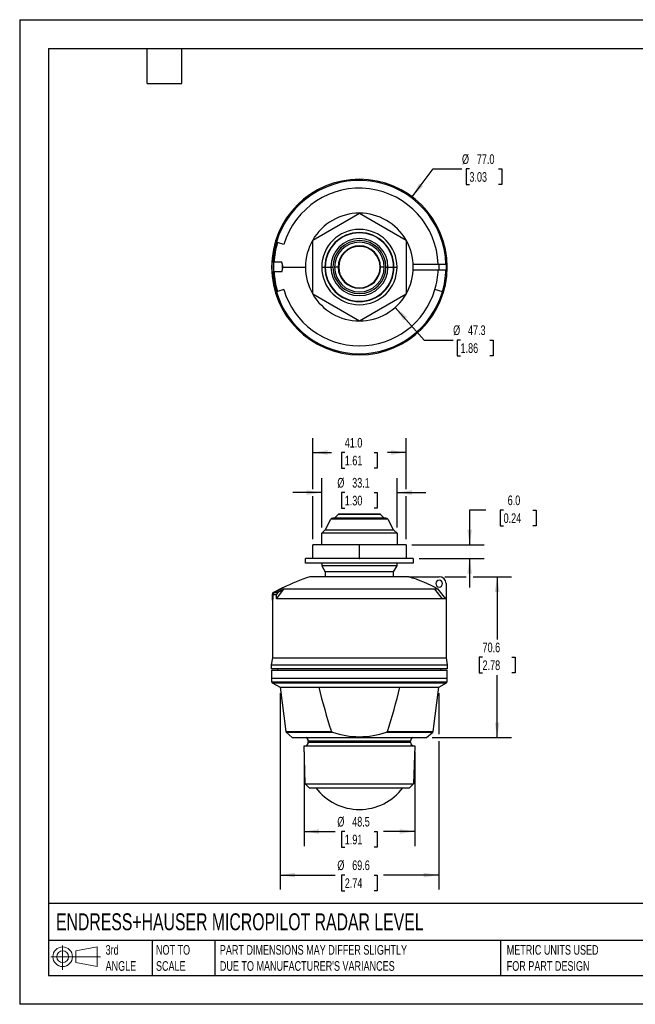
# Model space of a CAD drawing. Header units: millimetres. Extents: x 0 to 559, y 0 to 432.
# Tile 1 of 2: x 0 to 270, y 0 to 432. Entities that reach past the tile are written whole.
import ezdxf

# ---------------------------------------------------------------- set-up
doc = ezdxf.new("R2010")
doc.units = ezdxf.units.MM
doc.header["$LTSCALE"] = 2
doc.linetypes.add('CENTERX2', pattern=[20.32, 12.7, -2.54, 2.54, -2.54])
doc.layers.add('DIMENSIONS', color=140, linetype='Continuous', lineweight=25)
doc.layers.add('TEXT', color=140, linetype='Continuous', lineweight=25)
doc.layers.add('SLD-DEFPOINTS', color=7, linetype='Continuous')
doc.styles.add('SLDTEXTSTYLE0', font='TXT', dxfattribs={"width": 0.7})
doc.dimstyles.new('SLDDIMSTYLE0', dxfattribs={"dimtxt": 4.316016, "dimasz": 6.604, "dimexe": 0, "dimexo": 0.0625, "dimgap": 1.079004, "dimtad": 0, "dimtih": 1, "dimtoh": 1, "dimdec": 1, "dimrnd": 1e-09, "dimzin": 4, "dimdsep": 46, "dimtxsty": 'SLDTEXTSTYLE0', "dimsah": 1, "dimcen": 0.09, "dimadec": 0, "dimazin": 1, "dimtfac": 1, "dimtdec": 1, "dimtofl": 0, "dimtmove": 0, "dimatfit": 3, "dimfxl": 0, "dimfrac": 2, "dimtolj": 1, "dimtzin": 12, "dimarcsym": 0})
doc.dimstyles.new('SLDDIMSTYLE1', dxfattribs={"dimtxt": 4.316016, "dimasz": 6.604, "dimexe": 0, "dimexo": 0.0625, "dimgap": 1.079004, "dimtad": 0, "dimtih": 1, "dimtoh": 1, "dimdec": 1, "dimrnd": 1e-09, "dimzin": 12, "dimdsep": 46, "dimtxsty": 'SLDTEXTSTYLE0', "dimsah": 1, "dimcen": 0.09, "dimadec": 0, "dimazin": 3, "dimtfac": 1, "dimtdec": 1, "dimtofl": 0, "dimtmove": 0, "dimatfit": 3, "dimfxl": 0, "dimfrac": 2, "dimtolj": 1, "dimtzin": 12, "dimarcsym": 0})
doc.dimstyles.new('SLDDIMSTYLE2', dxfattribs={"dimtxt": 4.316016, "dimasz": 6.604, "dimexe": 0, "dimexo": 0.0625, "dimgap": 1.079004, "dimtad": 0, "dimtih": 1, "dimtoh": 1, "dimdec": 1, "dimrnd": 1e-09, "dimzin": 4, "dimdsep": 46, "dimtxsty": 'SLDTEXTSTYLE0', "dimsah": 1, "dimcen": 0.09, "dimadec": 0, "dimazin": 1, "dimtfac": 1, "dimtdec": 1, "dimtmove": 0, "dimatfit": 0, "dimfxl": 0, "dimfrac": 2, "dimtolj": 1, "dimtzin": 12, "dimarcsym": 0})
doc.dimstyles.new('SLDDIMSTYLE3', dxfattribs={"dimtxt": 4.316016, "dimasz": 6.604, "dimexe": 0, "dimexo": 0.0625, "dimgap": 1.079004, "dimtad": 0, "dimtih": 1, "dimtoh": 1, "dimdec": 1, "dimrnd": 1e-09, "dimzin": 12, "dimdsep": 46, "dimtxsty": 'SLDTEXTSTYLE0', "dimsah": 1, "dimcen": 0.09, "dimadec": 0, "dimazin": 3, "dimtfac": 1, "dimtdec": 1, "dimtmove": 0, "dimatfit": 0, "dimfxl": 0, "dimfrac": 2, "dimtolj": 1, "dimtzin": 12, "dimarcsym": 0})
doc.dimstyles.new('SLDDIMSTYLE5', dxfattribs={"dimtxt": 4.316016, "dimasz": 6.604, "dimexe": 0, "dimexo": 0.0625, "dimgap": 1.079004, "dimtad": 0, "dimtih": 1, "dimtoh": 1, "dimdec": 1, "dimrnd": 1e-09, "dimzin": 4, "dimdsep": 46, "dimtxsty": 'SLDTEXTSTYLE0', "dimsah": 1, "dimcen": 0, "dimadec": 0, "dimazin": 1, "dimtfac": 1, "dimtdec": 1, "dimtofl": 0, "dimtmove": 0, "dimatfit": 3, "dimfxl": 0, "dimfrac": 2, "dimtolj": 1, "dimtzin": 12, "dimarcsym": 0})
doc.dimstyles.new('SLDDIMSTYLE6', dxfattribs={"dimtxt": 4.316016, "dimasz": 6.604, "dimexe": 0, "dimexo": 0.0625, "dimgap": 1.079004, "dimtad": 0, "dimtih": 1, "dimtoh": 1, "dimdec": 1, "dimrnd": 1e-09, "dimzin": 12, "dimdsep": 46, "dimtxsty": 'SLDTEXTSTYLE0', "dimsah": 1, "dimcen": 0, "dimadec": 0, "dimazin": 3, "dimtfac": 1, "dimtdec": 1, "dimtofl": 0, "dimtmove": 0, "dimatfit": 3, "dimfxl": 0, "dimfrac": 2, "dimtolj": 1, "dimtzin": 12, "dimarcsym": 0})

# ---------------------------------------------------------------- blocks, each defined once
blk = doc.blocks.new('Block11')
at = {"color": 7, "linetype": 'Continuous', "lineweight": 18}
for p, q in [((5.18, 10.62), (5.18, 0)), ((10.96, 8.33), (20.35, 10.06)), ((20.35, 10.06), (20.35, 1.46)), ((0, 5.76), (21.75, 5.76)), ((10.96, 3.19), (10.96, 8.33)), ((10.96, 3.19), (20.35, 1.46))]:
    blk.add_line(p, q, dxfattribs=at)
for radius in [4.3, 2.57]:
    blk.add_circle((5.18, 5.76), radius, dxfattribs=at)
blk = doc.blocks.new('Block12')
at = {"layer": 'SLD-DEFPOINTS'}
blk.add_blockref('Block11', (0, 0), dxfattribs=at)
blk = doc.blocks.new('_D')
at = {"layer": 'DIMENSIONS'}
for p, q in [((128.56, 225.95), (128.56, 248.34)), ((169.56, 225.95), (169.56, 248.34)), ((128.56, 241.99), (136.8, 241.99)), ((142.64, 241.99), (141.19, 241.99)), ((141.19, 241.99), (141.19, 235.13)), ((155.47, 241.99), (156.92, 241.99)), ((156.92, 241.99), (156.92, 235.13)), ((169.56, 241.99), (161.32, 241.99)), ((141.19, 235.13), (142.64, 235.13)), ((156.92, 235.13), (155.47, 235.13)), ((128.56, 204.04), (128.56, 222.91)), ((169.56, 204.04), (169.56, 222.91))]:
    blk.add_line(p, q, dxfattribs=at)
for points in [[(128.56, 241.99), (135.16, 240.97), (135.16, 243)], [(169.56, 241.99), (162.95, 243), (162.95, 240.97)]]:
    blk.add_solid(points, dxfattribs=at)
at = {"layer": 'DIMENSIONS', "char_height": 4.233, "attachment_point": 1, "style": 'SLDTEXTSTYLE0'}
for s, insert in [('41.0', (142.64, 248.41)), ('1.61', (142.64, 240.58))]:
    blk.add_mtext(s, dxfattribs=dict(at, insert=insert))
blk = doc.blocks.new('_D_1')
at = {"layer": 'DIMENSIONS'}
for p, q in [((186.6, 187.5), (195.9, 187.5)), ((198.95, 187.5), (215.86, 187.5)), ((209.51, 187.5), (209.51, 160.05)), ((203.1, 152.22), (201.65, 152.22)), ((201.65, 152.22), (201.65, 145.36)), ((215.92, 152.22), (217.37, 152.22)), ((217.37, 152.22), (217.37, 145.36)), ((201.65, 145.36), (203.1, 145.36)), ((209.51, 116.95), (209.51, 144.39)), ((217.37, 145.36), (215.92, 145.36)), ((181.06, 116.95), (215.86, 116.95))]:
    blk.add_line(p, q, dxfattribs=at)
for points in [[(209.51, 187.5), (208.49, 180.89), (210.53, 180.89)], [(209.51, 116.95), (210.53, 123.55), (208.49, 123.55)]]:
    blk.add_solid(points, dxfattribs=at)
at = {"layer": 'DIMENSIONS', "char_height": 4.233, "attachment_point": 1, "style": 'SLDTEXTSTYLE0'}
for s, insert in [('70.6', (203.1, 158.64)), ('2.78', (203.1, 150.82))]:
    blk.add_mtext(s, dxfattribs=dict(at, insert=insert))
blk = doc.blocks.new('_D_2')
at = {"layer": 'DIMENSIONS'}
for p, q in [((204.55, 216.72), (197.43, 216.72)), ((197.43, 216.72), (197.43, 201.5)), ((212.33, 216.72), (210.88, 216.72)), ((210.88, 216.72), (210.88, 209.87)), ((225.15, 216.72), (226.6, 216.72)), ((226.6, 216.72), (226.6, 209.87)), ((210.88, 209.87), (212.33, 209.87)), ((226.6, 209.87), (225.15, 209.87)), ((172.1, 201.5), (203.78, 201.5)), ((175.25, 195.5), (203.78, 195.5)), ((197.43, 195.5), (197.43, 182.8))]:
    blk.add_line(p, q, dxfattribs=at)
for points in [[(197.43, 201.5), (198.44, 208.1), (196.41, 208.1)], [(197.43, 195.5), (196.41, 188.89), (198.44, 188.89)]]:
    blk.add_solid(points, dxfattribs=at)
at = {"layer": 'DIMENSIONS', "char_height": 4.233, "attachment_point": 1, "style": 'SLDTEXTSTYLE0'}
for s, insert in [('6.0', (214.12, 223.15)), ('0.24', (212.33, 215.32))]:
    blk.add_mtext(s, dxfattribs=dict(at, insert=insert))
blk = doc.blocks.new('_D_3')
at = {"layer": 'DIMENSIONS'}
for p, q in [((132.53, 209.11), (132.53, 230.78)), ((165.58, 209.11), (165.58, 230.78)), ((132.53, 224.43), (119.83, 224.43)), ((142.64, 224.43), (141.19, 224.43)), ((141.19, 224.43), (141.19, 217.57)), ((155.47, 224.43), (156.92, 224.43)), ((156.92, 224.43), (156.92, 217.57)), ((165.58, 224.43), (178.28, 224.43)), ((141.19, 217.57), (142.64, 217.57)), ((156.92, 217.57), (155.47, 217.57))]:
    blk.add_line(p, q, dxfattribs=at)
for points in [[(132.53, 224.43), (125.93, 225.45), (125.93, 223.41)], [(165.58, 224.43), (172.18, 223.41), (172.18, 225.45)]]:
    blk.add_solid(points, dxfattribs=at)
at = {"layer": 'DIMENSIONS', "char_height": 4.233, "attachment_point": 1, "style": 'SLDTEXTSTYLE0'}
for s, insert in [('%%c', (139.38, 230.85)), ('33.1', (145.9, 230.85)), ('1.30', (142.64, 223.03))]:
    blk.add_mtext(s, dxfattribs=dict(at, insert=insert))
blk = doc.blocks.new('_D_4')
at = {"layer": 'DIMENSIONS'}
for p, q in [((114.26, 136.52), (114.26, 50.33)), ((183.86, 136.52), (183.86, 118.47)), ((183.86, 115.42), (183.86, 50.33)), ((114.26, 56.68), (138.42, 56.68)), ((142.64, 56.68), (141.19, 56.68)), ((141.19, 56.68), (141.19, 49.82)), ((155.47, 56.68), (156.92, 56.68)), ((156.92, 56.68), (156.92, 49.82)), ((183.86, 56.68), (159.69, 56.68)), ((141.19, 49.82), (142.64, 49.82)), ((156.92, 49.82), (155.47, 49.82))]:
    blk.add_line(p, q, dxfattribs=at)
for points in [[(114.26, 56.68), (120.86, 55.66), (120.86, 57.7)], [(183.86, 56.68), (177.25, 57.7), (177.25, 55.66)]]:
    blk.add_solid(points, dxfattribs=at)
at = {"layer": 'DIMENSIONS', "char_height": 4.233, "attachment_point": 1, "style": 'SLDTEXTSTYLE0'}
for s, insert in [('%%c', (139.38, 63.1)), ('69.6', (145.9, 63.1)), ('2.74', (142.64, 55.28))]:
    blk.add_mtext(s, dxfattribs=dict(at, insert=insert))
blk = doc.blocks.new('_D_5')
at = {"layer": 'DIMENSIONS'}
for p, q in [((124.79, 110.78), (124.79, 69.43)), ((173.32, 110.78), (173.32, 69.43)), ((124.79, 75.78), (138.42, 75.78)), ((142.64, 75.78), (141.19, 75.78)), ((141.19, 75.78), (141.19, 68.92)), ((155.47, 75.78), (156.92, 75.78)), ((156.92, 75.78), (156.92, 68.92)), ((173.32, 75.78), (159.69, 75.78)), ((141.19, 68.92), (142.64, 68.92)), ((156.92, 68.92), (155.47, 68.92))]:
    blk.add_line(p, q, dxfattribs=at)
for points in [[(124.79, 75.78), (131.39, 74.77), (131.39, 76.8)], [(173.32, 75.78), (166.72, 76.8), (166.72, 74.77)]]:
    blk.add_solid(points, dxfattribs=at)
at = {"layer": 'DIMENSIONS', "char_height": 4.233, "attachment_point": 1, "style": 'SLDTEXTSTYLE0'}
for s, insert in [('%%c', (139.38, 82.21)), ('48.5', (145.9, 82.21)), ('1.91', (142.64, 74.38))]:
    blk.add_mtext(s, dxfattribs=dict(at, insert=insert))
blk = doc.blocks.new('_D_13')
at = {"layer": 'DIMENSIONS'}
for p, q in [((172.17, 354.11), (181.37, 366.37)), ((181.37, 366.37), (194.07, 366.37)), ((197.33, 366.37), (195.88, 366.37)), ((195.88, 366.37), (195.88, 359.51)), ((210.15, 366.37), (211.6, 366.37)), ((211.6, 366.37), (211.6, 359.51)), ((195.88, 359.51), (197.33, 359.51)), ((211.6, 359.51), (210.15, 359.51))]:
    blk.add_line(p, q, dxfattribs=at)
blk.add_solid([(172.17, 354.11), (176.95, 358.78), (175.32, 360)], dxfattribs=at)
at = {"layer": 'DIMENSIONS', "char_height": 4.233, "attachment_point": 1, "style": 'SLDTEXTSTYLE0'}
for s, insert in [('%%c', (194.07, 372.79)), ('77.0', (200.59, 372.79)), ('3.03', (197.33, 364.96))]:
    blk.add_mtext(s, dxfattribs=dict(at, insert=insert))
blk = doc.blocks.new('_D_14')
at = {"layer": 'DIMENSIONS'}
for p, q in [((164.76, 305.64), (177.49, 291.32)), ((177.49, 291.32), (190.19, 291.32)), ((193.44, 291.32), (191.99, 291.32)), ((191.99, 291.32), (191.99, 284.46)), ((206.27, 291.32), (207.72, 291.32)), ((207.72, 291.32), (207.72, 284.46)), ((191.99, 284.46), (193.44, 284.46)), ((207.72, 284.46), (206.27, 284.46))]:
    blk.add_line(p, q, dxfattribs=at)
blk.add_solid([(164.76, 305.64), (168.39, 300.03), (169.91, 301.38)], dxfattribs=at)
at = {"layer": 'DIMENSIONS', "char_height": 4.233, "attachment_point": 1, "style": 'SLDTEXTSTYLE0'}
for s, insert in [('%%c', (190.19, 297.74)), ('47.3', (196.7, 297.74)), ('1.86', (193.44, 289.91))]:
    blk.add_mtext(s, dxfattribs=dict(at, insert=insert))

msp = doc.modelspace()

# ---------------------------------------------------------------- linework, layer by layer
at = {"color": 7, "linetype": 'Continuous'}
for p, q in [((0, 431.81), (0, 0.01)), ((0, 431.81), (558.8, 431.81)), ((558.8, 0.01), (0, 0.01))]:
    msp.add_line(p, q, dxfattribs=at)
for p, q in [((128.56, 335.16), (149.06, 346.99)), ((149.06, 346.99), (169.56, 335.16)), ((113.1, 334.03), (112.64, 334.17)), ((115.92, 333.2), (113.1, 334.03)), ((128.56, 311.49), (128.56, 335.16)), ((169.56, 335.16), (169.56, 311.49)), ((110.82, 321.22), (110.82, 325.42)), ((111.35, 325.42), (110.82, 325.42)), ((114.96, 325.42), (111.35, 325.42)), ((111.35, 325.42), (111.35, 321.22)), ((115.05, 325.42), (114.96, 325.42)), ((172.68, 324.52), (184.06, 324.52)), ((184.06, 322.12), (184.06, 324.52)), ((184.06, 324.52), (187.06, 324.52)), ((187.06, 324.52), (187.06, 322.12)), ((110.56, 323.32), (110.82, 323.32)), ((110.82, 321.22), (111.35, 321.22)), ((114.96, 321.22), (111.35, 321.22)), ((114.96, 321.22), (115.05, 321.22)), ((115.45, 323.32), (125.41, 323.32)), ((132.53, 323.32), (133.91, 323.32)), ((134.06, 323.32), (136.53, 323.32)), ((136.53, 323.32), (137.41, 323.32)), ((139.77, 323.32), (138.16, 323.32)), ((139.98, 323.32), (139.77, 323.32)), ((158.34, 323.32), (158.13, 323.32)), ((159.96, 323.32), (158.34, 323.32)), ((160.7, 323.32), (161.59, 323.32)), ((161.59, 323.32), (164.06, 323.32)), ((164.2, 323.32), (165.58, 323.32)), ((172.68, 322.12), (184.06, 322.12)), ((184.06, 322.12), (187.06, 322.12)), ((187.06, 323.32), (187.56, 323.32)), ((112.64, 312.47), (113.1, 312.61)), ((115.92, 313.45), (113.1, 312.61)), ((149.06, 299.65), (128.56, 311.49)), ((169.56, 311.49), (149.06, 299.65)), ((185.47, 312.47), (182.2, 313.45)), ((134.06, 207.95), (136.53, 212.71)), ((161.59, 212.71), (136.53, 212.71)), ((160.7, 213.25), (137.41, 213.25)), ((139.77, 214.86), (138.16, 213.25)), ((158.34, 214.86), (139.77, 214.86)), ((158.13, 214.95), (139.98, 214.95)), ((159.96, 213.25), (158.34, 214.86)), ((161.59, 212.71), (164.06, 207.95)), ((132.53, 206.57), (133.91, 207.95)), ((164.2, 207.95), (133.91, 207.95)), ((164.2, 207.95), (165.58, 206.57)), ((132.53, 201.5), (132.53, 206.57)), ((165.58, 206.57), (132.53, 206.57)), ((165.58, 206.57), (165.58, 201.5)), ((128.56, 195.5), (128.56, 201.5)), ((149.06, 201.5), (128.56, 201.5)), ((149.06, 195.5), (149.06, 201.5)), ((169.56, 201.5), (149.06, 201.5)), ((169.56, 201.5), (169.56, 195.5)), ((128.56, 195.5), (125.41, 195.5)), ((125.41, 193.5), (125.41, 195.5)), ((128.56, 195.5), (128.59, 195.5)), ((149.02, 195.5), (128.59, 195.5)), ((149.02, 195.5), (149.06, 195.5)), ((149.06, 195.5), (149.09, 195.5)), ((169.52, 195.5), (149.09, 195.5)), ((169.52, 195.5), (169.56, 195.5)), ((172.71, 195.5), (169.56, 195.5)), ((172.71, 195.5), (172.71, 193.5)), ((172.71, 193.5), (125.41, 193.5)), ((132.53, 193.5), (132.53, 192.34)), ((165.58, 192.34), (132.53, 192.34)), ((132.53, 192.34), (134.06, 189.7)), ((164.06, 189.7), (165.58, 192.34)), ((165.58, 192.34), (165.58, 193.5)), ((170.72, 187.5), (127.36, 187.5)), ((164.06, 189.7), (134.06, 189.7)), ((134.06, 189.7), (134.06, 187.5)), ((164.06, 187.5), (164.06, 189.7)), ((170.72, 187.5), (184.06, 187.5)), ((114.96, 182.53), (111.35, 180.62)), ((111.6, 180.39), (115.05, 182.36)), ((112.64, 177.8), (115.92, 182.08)), ((115.92, 182.08), (113.1, 180.39)), ((114.96, 182.53), (115.37, 182.75)), ((114.96, 182.53), (115.05, 182.36)), ((115.45, 182.6), (115.37, 182.75)), ((182.2, 182.08), (115.92, 182.08)), ((185.47, 177.8), (182.2, 182.08)), ((183.62, 182.08), (182.2, 182.08)), ((187.04, 177.79), (183.62, 182.08)), ((187.06, 184.5), (187.06, 177.8)), ((110.82, 179.73), (110.82, 177.74)), ((111.11, 177.74), (110.82, 177.74)), ((110.82, 177.74), (110.82, 177.28)), ((110.82, 177.28), (111.06, 177.28)), ((111.06, 151.9), (111.06, 177.28)), ((112.64, 179.54), (111.11, 179.54)), ((111.11, 179.54), (111.11, 177.74)), ((113.1, 180.39), (111.6, 180.39)), ((112.64, 177.8), (112.64, 179.54)), ((185.47, 177.8), (112.64, 177.8)), ((187.04, 177.8), (185.47, 177.8)), ((187.06, 177.8), (187.06, 151.9)), ((110.56, 148.9), (111.06, 151.9)), ((111.06, 151.9), (187.06, 151.9)), ((187.06, 151.9), (187.56, 148.9)), ((110.56, 147.1), (110.56, 148.9)), ((110.56, 148.9), (187.56, 148.9)), ((187.56, 147.1), (110.56, 147.1)), ((113.31, 146.5), (113.31, 147.1)), ((184.81, 147.1), (184.81, 146.5)), ((187.56, 148.9), (187.56, 147.1)), ((110.56, 146.5), (187.56, 146.5)), ((110.56, 146.5), (110.56, 143.1)), ((110.56, 143.1), (187.56, 143.1)), ((110.56, 143.1), (110.66, 143)), ((110.56, 143), (187.56, 143)), ((110.56, 143), (110.56, 141.48)), ((187.46, 143), (187.56, 143.1)), ((187.56, 143.1), (187.56, 146.5)), ((187.56, 141.48), (187.56, 143)), ((110.56, 141.48), (187.56, 141.48)), ((110.81, 141.05), (187.31, 141.05)), ((110.81, 141.05), (114.26, 139.06)), ((114.26, 139.06), (131.25, 139.06)), ((114.26, 139.06), (116.73, 119.63)), ((131.25, 139.06), (166.86, 139.06)), ((166.86, 139.06), (183.86, 139.06)), ((181.38, 119.63), (183.86, 139.06)), ((183.86, 139.06), (187.31, 141.05)), ((116.73, 119.63), (136.78, 119.63)), ((116.9, 119.32), (137.22, 119.32)), ((116.9, 119.32), (119.59, 116.95)), ((119.59, 116.95), (178.52, 116.95)), ((160.89, 119.32), (181.21, 119.32)), ((161.34, 119.63), (181.38, 119.63)), ((178.52, 116.95), (181.21, 119.32)), ((124.79, 113.32), (124.79, 113.4)), ((124.79, 113.4), (173.32, 113.4)), ((125.31, 96.71), (124.79, 113.32)), ((124.79, 113.32), (173.32, 113.32)), ((171.48, 115.42), (126.63, 115.42)), ((126.63, 115.42), (126.63, 114.92)), ((126.63, 114.92), (171.48, 114.92)), ((171.48, 114.92), (171.48, 115.42)), ((173.32, 113.32), (172.81, 96.71)), ((173.32, 113.4), (173.32, 113.32)), ((125.31, 96.71), (172.81, 96.71)), ((127.07, 94.95), (125.31, 96.71)), ((172.81, 96.71), (171.04, 94.95)), ((127.07, 94.95), (171.04, 94.95))]:
    msp.add_line(p, q)
at = {"flags": 128}
msp.add_lwpolyline([(115.45, 182.6), (115.39, 182.56), (115.21, 182.45), (115.05, 182.36)], dxfattribs=at)
for centre, radius, start, end in [((149.06, 323.32), 38.5, 0, 180), ((149.06, 323.32), 38, 1.8096, 163.4097), ((149.06, 323.32), 34.58, 1.9887, 163.4097), ((149.06, 323.32), 23.65, 90.0898, 149.9102), ((149.06, 323.32), 23.65, 30.0898, 89.9102), ((149.06, 323.32), 16.53, 0, 180), ((149.06, 323.32), 15.15, 0, 180), ((149.06, 323.32), 15, 0, 180), ((149.06, 323.32), 38, 163.4097, 176.832), ((149.06, 323.32), 37.52, 163.4097, 176.7914), ((149.06, 323.32), 23.65, 150.0898, 180), ((149.06, 323.32), 12.53, 0, 180), ((149.06, 323.32), 11.64, 0, 180), ((149.06, 323.32), 10.9, 0, 180), ((149.06, 323.32), 9.29, 0, 180), ((149.06, 323.32), 23.65, 0, 29.9102), ((149.06, 323.32), 9.08, 0, 180), ((109.78, 323.32), 5.59, 337.9348, 22.0652), ((109.71, 323.33), 5.74, 359.9155, 21.3756), ((149.06, 323.32), 38.5, 180, 0), ((149.06, 323.32), 38, 183.168, 196.5903), ((149.06, 323.32), 37.52, 183.2086, 196.5903), ((109.73, 323.31), 5.72, 338.5819, 0.1269), ((149.06, 323.32), 23.65, 180, 209.9102), ((149.06, 323.32), 16.53, 180, 0), ((149.06, 323.32), 15.15, 180, 0), ((149.06, 323.32), 15, 180, 0), ((149.06, 323.32), 12.53, 180, 0), ((149.06, 323.32), 11.64, 180, 0), ((149.06, 323.32), 10.9, 180, 0), ((149.06, 323.32), 9.29, 180, 0), ((149.06, 323.32), 9.08, 180, 0), ((149.06, 323.32), 23.65, 330.0898, 0), ((149.06, 323.32), 34.58, 343.4097, 358.0113), ((149.06, 323.32), 38, 343.4097, 358.1904), ((149.06, 323.32), 38, 196.5903, 343.4097), ((149.06, 323.32), 34.58, 196.5903, 343.4097), ((149.06, 323.32), 23.65, 210.0898, 269.9102), ((149.06, 323.32), 23.65, 270.0898, 329.9102), ((137.41, 212.25), 1, 90, 152.5766), ((139.98, 214.65), 0.3, 90, 135), ((158.13, 214.65), 0.3, 45, 90), ((160.7, 212.25), 1, 27.4234, 90), ((147.91, 120.58), 70, 107.0712, 117.6233), ((150.2, 120.57), 70, 61.488, 72.9535), ((184.06, 184.5), 1.5, 0, 180), ((184.06, 184.5), 3, 0, 90), ((184.06, 184.5), 1.5, 180, 0), ((111.82, 179.73), 1, 117.8739, 180), ((71.86, 182.43), 39.53, 352.5039, 353.1794), ((112.11, 179.54), 1, 121.2415, 179.9849), ((113.65, 179.54), 1.01, 122.9591, 180.4016), ((111.06, 141.48), 0.5, 180, 240), ((383.79, 200.38), 259.88, 193.6473, 198.1013), ((-85.68, 200.38), 259.88, 341.8987, 346.3527), ((187.06, 141.48), 0.5, 300, 0), ((117.23, 119.7), 0.5, 187.2638, 228.6), ((125.03, 115.42), 1.6, 0, 72.5424), ((137.3, 119.9), 0.585, 207.27, 262.323), ((149.06, 153.89), 36.54, 251.0952, 288.9048), ((160.82, 119.9), 0.584, 277.6226, 332.7844), ((173.08, 115.42), 1.6, 107.4576, 180), ((180.88, 119.7), 0.5, 311.4, 352.7362), ((125.03, 114.92), 1.6, 287.4576, 0), ((173.08, 114.92), 1.6, 180, 252.5424), ((149.06, 109.45), 24, 217.1689, 270), ((149.06, 109.45), 24, 270, 322.8311)]:
    msp.add_arc(centre, radius, start, end)
at = {"layer": 'TEXT'}
for p, q in [((12.7, 419.1), (546.1, 419.1)), ((12.7, 419.1), (12.7, 12.7)), ((55.88, 403.86), (55.88, 419.1)), ((71.12, 403.86), (71.12, 419.1)), ((55.88, 403.86), (71.12, 403.86)), ((546.1, 44.25), (12.7, 44.25)), ((546.1, 27.94), (12.7, 27.94)), ((58.09, 27.94), (58.09, 12.7)), ((85.67, 27.94), (85.67, 12.7)), ((210.97, 27.94), (210.97, 12.7)), ((12.7, 12.7), (546.1, 12.7))]:
    msp.add_line(p, q, dxfattribs=at)

# ---------------------------------------------------------------- block references
at = {"layer": 'SLD-DEFPOINTS'}
msp.add_blockref('Block12', (13.68, 15.11), dxfattribs=at)

# ---------------------------------------------------------------- texts
at = {"layer": 'TEXT', "linetype": 'CENTERX2', "lineweight": 18, "attachment_point": 1, "style": 'SLDTEXTSTYLE0'}
for s, insert, char_height in [('ENDRESS+HAUSER MICROPILOT RADAR LEVEL', (15.93, 39.9), 7.4083), ('3rd^JANGLE', (37.7, 25.99), 4.233), ('NOT TO^JSCALE', (59.81, 25.99), 4.2333), ("PART DIMENSIONS MAY DIFFER SLIGHTLY ^JDUE TO MANUFACTURER'S VARIANCES", (87.83, 25.99), 4.2333), ('METRIC UNITS USED ^JFOR PART DESIGN', (213.71, 25.99), 4.2333)]:
    msp.add_mtext(s, dxfattribs=dict(at, insert=insert, char_height=char_height))

# ---------------------------------------------------------------- dimensions: what is measured, and where the dimension line sits
at = {"layer": 'DIMENSIONS'}
for p1, p2, dimstyle, picture, middle in [((125.94, 292.53), (172.17, 354.11), 'SLDDIMSTYLE5', '_D_13', (203.74, 366.37)), ((133.35, 341), (164.76, 305.64), 'SLDDIMSTYLE6', '_D_14', (199.86, 291.32))]:
    dim = msp.add_diameter_dim_2p(p1=p1, p2=p2, dimstyle=dimstyle, dxfattribs=at)
    dim.commit()
    dim.dimension.update_dxf_attribs({"geometry": picture, "text_midpoint": middle, "dimtype": 163})
dim = msp.add_linear_dim(base=(169.56, 241.99), p1=(128.56, 201.5), p2=(169.56, 201.5), dimstyle='SLDDIMSTYLE0', dxfattribs=at)
dim.commit()
dim.dimension.update_dxf_attribs({"geometry": '_D', "text_midpoint": (149.06, 241.99), "dimtype": 160})
for base, p1, p2, dimstyle, picture, middle in [((132.53094626, 224.42917853), (165.58094626, 206.56554997), (132.53094626, 206.56554997), 'SLDDIMSTYLE3', '_D_3', (149.05594626, 224.42917853)), ((183.86, 56.68), (114.26, 139.06), (183.86, 139.06), 'SLDDIMSTYLE1', '_D_4', (149.06, 56.68)), ((173.32, 75.78), (124.79, 113.32), (173.32, 113.32), 'SLDDIMSTYLE1', '_D_5', (149.06, 75.78))]:
    dim = msp.add_linear_dim(base=base, p1=p1, p2=p2, text='%%c<>', dimstyle=dimstyle, dxfattribs=at)
    dim.commit()
    dim.dimension.update_dxf_attribs({"geometry": picture, "text_midpoint": middle, "dimtype": 160})
for base, p1, p2, dimstyle, picture, middle in [((197.43, 195.5), (169.56, 201.5), (172.71, 195.5), 'SLDDIMSTYLE2', '_D_2', (197.43, 216.72)), ((209.51051946, 187.49504997), (178.52025289, 116.94504997), (184.05594626, 187.49504997), 'SLDDIMSTYLE1', '_D_1', (209.51051946, 152.22004997))]:
    dim = msp.add_linear_dim(base=base, p1=p1, p2=p2, angle=90, dimstyle=dimstyle, dxfattribs=at)
    dim.commit()
    dim.dimension.update_dxf_attribs({"geometry": picture, "text_midpoint": middle, "dimtype": 160})

doc.saveas('drawing.dxf')
